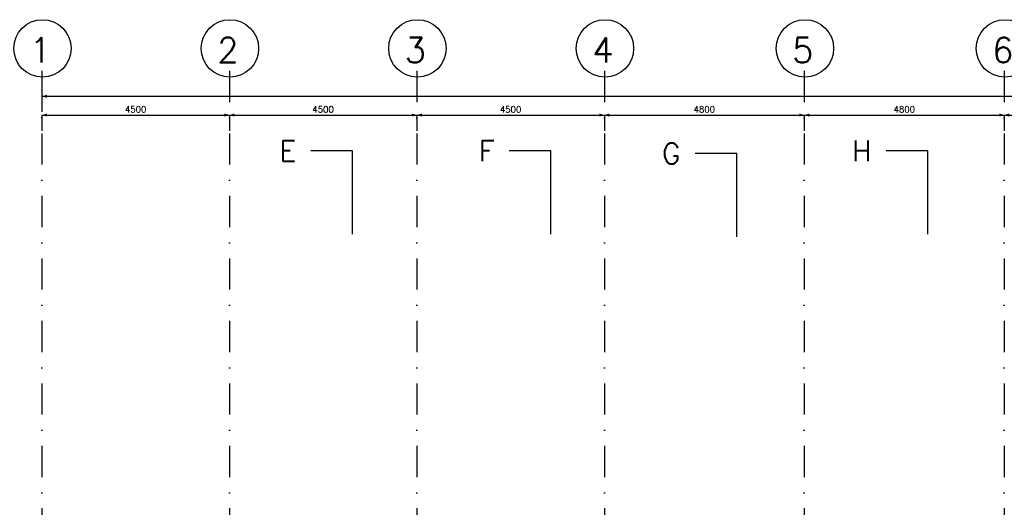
# Model space of a CAD drawing. Extents: x 0 to 118900, y 0 to 84100.
# Tile 3 of 20: x 26340 to 49972, y 27193 to 38897. Entities that reach past the tile are written whole.
import ezdxf
from ezdxf.enums import TextEntityAlignment as Align

# ---------------------------------------------------------------- set-up
doc = ezdxf.new("R2010")
doc.units = 0
doc.header["$LTSCALE"] = 60
doc.header["$MEASUREMENT"] = 0
doc.linetypes.add('CENTER', pattern=[50, 31.25, -6.25, 6.25, -6.25])
doc.linetypes.add('DASHDOT', pattern=[25, 12.5, -6.25, 0, -6.25])
doc.layers.get('0').update_dxf_attribs({"linetype": 'CONTINUOUS'})
for name, color, linetype in [('DSN50', 1, 'CENTER'), ('LAAG50', 1, 'CONTINUOUS'), ('MAAT15', 3, 'CONTINUOUS'), ('STRAMIEN', 3, 'DASHDOT')]:
    doc.layers.add(name, color=color, linetype=linetype)
doc.styles.add('ROMANS', font='romans')

# ---------------------------------------------------------------- blocks, each defined once
blk = doc.blocks.new('ZUDIMTUS')
at = {"color": 3}
blk.add_solid([(0, 0), (-800, -240), (-800, 240)], dxfattribs=at)
blk = doc.blocks.new('DRSBL')
at = {"linetype": 'Continuous'}
for p, q in [((0, 0), (-10, 0)), ((0, -20), (0, 0))]:
    blk.add_line(p, q, dxfattribs=at)

msp = doc.modelspace()

# ---------------------------------------------------------------- linework, layer by layer
at = {"layer": 'MAAT15'}
for p, q in [((26872, 37058), (74972, 37058)), ((26872, 37058), (26872, 36683)), ((26872, 36608), (31372, 36608)), ((26872, 36608), (26872, 36233)), ((31372, 36608), (35872, 36608)), ((31372, 36608), (31372, 36233)), ((35872, 36608), (40372, 36608)), ((35872, 36608), (35872, 36233)), ((40372, 36608), (45172, 36608)), ((40372, 36608), (40372, 36233)), ((45172, 36608), (49972, 36608)), ((45172, 36608), (45172, 36233)), ((49972, 36608), (52972, 36608)), ((49972, 36608), (49972, 36233))]:
    msp.add_line(p, q, dxfattribs=at)
at = {"layer": 'STRAMIEN'}
for p, q in [((26872, 37669), (26872, 13111)), ((31372, 37669), (31372, 13076)), ((35872, 37669), (35872, 13111)), ((40372, 37669), (40372, 12911)), ((45172, 37669), (45172, 12820)), ((49972, 37669), (49972, 12911))]:
    msp.add_line(p, q, dxfattribs=at)
at = {"layer": 'STRAMIEN', "linetype": 'Continuous'}
for centre in [(26886, 38208), (31386, 38208), (35886, 38208), (40386, 38208), (45186, 38208), (49986, 38208)]:
    msp.add_circle(centre, 689, dxfattribs=at)

# ---------------------------------------------------------------- block references
at = {"layer": 'DSN50', "xscale": 100, "yscale": 100, "zscale": 100}
for p in [(34330, 35749), (39091, 35749), (43554, 35686), (48134, 35749)]:
    msp.add_blockref('DRSBL', p, dxfattribs=at)
at = {"layer": 'MAAT15', "xscale": 0.15, "yscale": 0.15, "zscale": 0.15, "rotation": 180}
for p in [(26872, 37058), (26872, 36608), (31372, 36608), (35872, 36608), (40372, 36608), (45172, 36608), (49972, 36608)]:
    msp.add_blockref('ZUDIMTUS', p, dxfattribs=at)
at = {"layer": 'MAAT15', "xscale": 0.15, "yscale": 0.15, "zscale": 0.15}
for p in [(31372, 36608), (35872, 36608), (40372, 36608), (45172, 36608), (49972, 36608)]:
    msp.add_blockref('ZUDIMTUS', p, dxfattribs=at)

# ---------------------------------------------------------------- texts
at = {"layer": 'DSN50', "style": 'ROMANS'}
for s, p in [('E', (32980, 35749)), ('F', (37741, 35749)), ('G', (42204, 35686)), ('H', (46784, 35749))]:
    msp.add_text(s, height=500, dxfattribs=at).set_placement(p, align=Align.MIDDLE_RIGHT)
at = {"layer": 'LAAG50', "style": 'ROMANS'}
for s, p in [('1', (26836, 37866)), ('2', (31336, 37866)), ('3', (35836, 37866)), ('4', (40336, 37866)), ('5', (45136, 37866)), ('6', (49936, 37866))]:
    msp.add_text(s, height=600, dxfattribs=at).set_placement(p, align=Align.CENTER)
at = {"layer": 'MAAT15', "style": 'ROMANS'}
for s, p in [('4500', (29122, 36668)), ('4500', (33622, 36668)), ('4500', (38122, 36668)), ('4800', (42772, 36668)), ('4800', (47572, 36668))]:
    msp.add_text(s, height=150, dxfattribs=at).set_placement(p, align=Align.CENTER)

doc.saveas('drawing.dxf')
